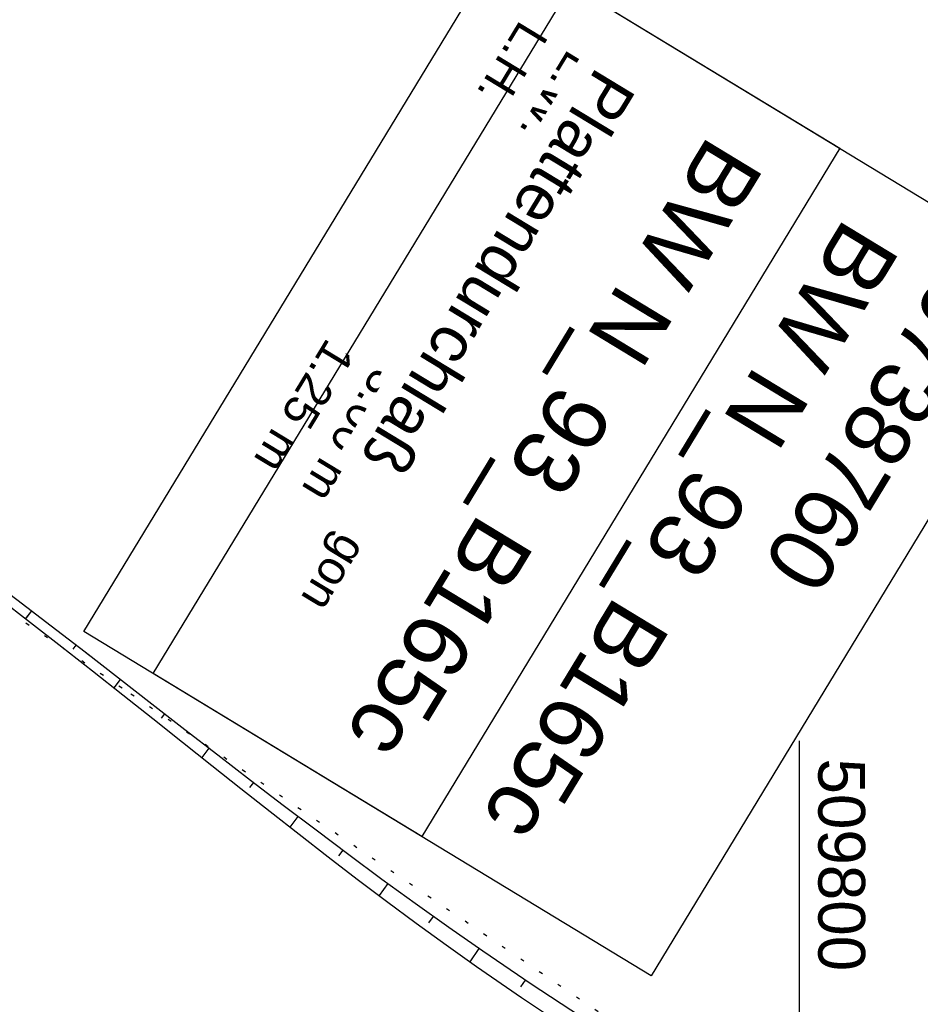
# Model space of a CAD drawing. Extents: x 509054 to 510069, y 459212 to 460305.
# Tile 50 of 66: x 509758 to 509806, y 460009 to 460062. Entities that reach past the tile are written whole.
import ezdxf

# ---------------------------------------------------------------- set-up
doc = ezdxf.new("R2010")
doc.units = 0
doc.header["$LTSCALE"] = 10
doc.header["$MEASUREMENT"] = 0
for name, pattern in [('AUSGEZOGEN', [0]), ('LT00', [0]), ('PUNKTX2_STR', [0.6, 0.1, -0.5])]:
    doc.linetypes.add(name, pattern=pattern)
for name, color, linetype in [('--EK_BW_TEXT_B', 20, 'LT00'), ('--WASSER_GRENZE', 180, 'PUNKTX2_STR'), ('BW_TEXT_B', 20, 'AUSGEZOGEN'), ('V109_BOESCH', 250, 'LT00'), ('V109_BOSCHUNG', 250, 'LT00'), ('V109_RASTER', 250, 'LT00'), ('V110_BOESCH', 250, 'LT00'), ('V110_BOSCHUNG', 250, 'LT00')]:
    doc.layers.add(name, color=color, linetype=linetype)
doc.styles.add('Beschrift', font='ARIAL.TTF')
doc.styles.get("Standard").update_dxf_attribs({"font": 'ARIAL.TTF'})

msp = doc.modelspace()

# ---------------------------------------------------------------- linework, layer by layer
at = {"layer": '--WASSER_GRENZE', "ltscale": 0.2}
for p, q in [((509734.77, 460045.46), (509764.25, 460025.549)), ((509764.25, 460025.549), (509801.03, 460000.54))]:
    msp.add_line(p, q, dxfattribs=at)
at = {"layer": 'V109_BOESCH'}
msp.add_lwpolyline([(509762, 460027.617), (509761.797, 460027.774), (509759.984, 460029.171), (509758.149, 460030.575), (509756.288, 460031.987), (509754.397, 460033.406), (509752.473, 460034.831), (509750.512, 460036.262), (509748.512, 460037.699), (509746.468, 460039.14), (509744.376, 460040.586), (509743.704, 460041.043), (509743.027, 460041.489), (509742.348, 460041.911), (509741.667, 460042.299), (509740.985, 460042.64), (509740.304, 460042.923), (509739.624, 460043.136), (509738.946, 460043.267), (509738.273, 460043.305), (509737.604, 460043.238), (509736.97, 460043.068), (509736.726, 460042.965)], dxfattribs=at)
at = {"layer": 'V109_BOSCHUNG'}
for p, q in [((509758.927, 460029.981), (509758.666, 460029.641)), ((509761.306, 460028.153), (509761.246, 460028.075))]:
    msp.add_line(p, q, dxfattribs=at)
at = {"layer": 'V109_RASTER'}
msp.add_line((509800, 460004.54), (509800, 460023.04), dxfattribs=at)
at = {"layer": 'V110_BOESCH'}
for points in [[(509757.177, 460030.677), (509758.883, 460029.366), (509760.557, 460028.066), (509762.202, 460026.776), (509763.822, 460025.497), (509765.422, 460024.228), (509767.004, 460022.97), (509768.573, 460021.722), (509770.132, 460020.485), (509771.686, 460019.259), (509773.238, 460018.043), (509774.791, 460016.838), (509776.351, 460015.643), (509777.921, 460014.459), (509779.504, 460013.286), (509781.104, 460012.123), (509782.726, 460010.971), (509785.134, 460009.31), (509787.593, 460007.671)], [(509788.288, 460008.289), (509785.653, 460010.022), (509783.062, 460011.784), (509781.247, 460013.052), (509779.451, 460014.333), (509777.672, 460015.627), (509775.905, 460016.933), (509774.147, 460018.251), (509772.394, 460019.581), (509770.644, 460020.922), (509768.891, 460022.273), (509767.134, 460023.634), (509765.368, 460025.005), (509763.59, 460026.385), (509761.797, 460027.774), (509759.984, 460029.171), (509758.149, 460030.575)]]:
    msp.add_lwpolyline(points, dxfattribs=at)
at = {"layer": 'V110_BOSCHUNG'}
for p, q in [((509758.927, 460029.981), (509758.614, 460029.574)), ((509761.306, 460028.153), (509761.144, 460027.943)), ((509763.679, 460026.317), (509763.341, 460025.878)), ((509766.048, 460024.477), (509765.87, 460024.245)), ((509768.419, 460022.639), (509768.04, 460022.146)), ((509770.794, 460020.806), (509770.592, 460020.543)), ((509773.176, 460018.986), (509772.75, 460018.424)), ((509775.57, 460017.183), (509775.346, 460016.883)), ((509777.978, 460015.403), (509777.514, 460014.764)), ((509780.407, 460013.648), (509780.167, 460013.312)), ((509782.857, 460011.925), (509782.367, 460011.223)), ((509785.331, 460010.239), (509785.084, 460009.875))]:
    msp.add_line(p, q, dxfattribs=at)

# ---------------------------------------------------------------- texts
at = {"layer": 'V109_RASTER', "width": 0.976}
msp.add_text(' 509800', height=2.5, rotation=-90.0012, dxfattribs=at).set_placement((509801, 460023.04))

# ---------------------------------------------------------------- next in the draw order: texts
at = {"layer": 'BW_TEXT_B', "insert": (509810.412, 460046.256), "char_height": 2, "width": 37.55462, "attachment_point": 1, "rotation": 238.7304, "style": 'Beschrift', "bg_fill": 3, "box_fill_scale": 1.5, "bg_fill_color": 256, "bg_fill_transparency": 0}
msp.add_mtext('\\pt20;{\\Funir_o|c0;\\H1.75x;6738760\\fArial|b0|i0|c238|p34;\\H0.5714x;\\P\\ptz;\\H1.75x;BW N_93_B1\\fArial|b0|i0|c0|p34;65c\\fArial|b0|i0|c238|p34;\\W0.8;\\P\\H0.3714x;\\W1;\\P\\fArial|b0|i0|c0|p34;\\H1.924x;Plattendurchlaß\\fArial|b0|i0|c238|p34;\\W0.9;\\P\\H0.1999x;\\W1;\\P\\pt8,20;\\H3.602x;K\\fArial|b0|i0|c0|p34;m^I^I\\fArial|b0|i0|c238|p34;1\\fArial|b0|i0|c0|p34;65.786\\fArial|b0|i0|c238|p34;\\PBw.Wi\\fArial|b0|i0|c0|p34;.^I^I100.00\\fArial|b0|i0|c238|p34; gon\\PL.W.^I\\fArial|b0|i0|c0|p34;                 3.00 \\fArial|b0|i0|c238|p34;m\\P\\fArial|b0|i0|c0|p34;L.H.^I                 1.25 m}', dxfattribs=at)

# ---------------------------------------------------------------- next in the draw order: linework, layer by layer
at = {"layer": 'BW_TEXT_B'}
msp.add_lwpolyline([(509814.412, 460047.279), (509792.058, 460010.469), (509761.738, 460028.882), (509784.092, 460065.691)], close=True, dxfattribs=at)

# ---------------------------------------------------------------- next in the draw order: texts
at = {"layer": '--EK_BW_TEXT_B', "insert": (509798.15, 460053.702), "char_height": 2, "width": 37.55462, "attachment_point": 1, "rotation": 238.7304, "style": 'Beschrift', "bg_fill": 3, "box_fill_scale": 1.5, "bg_fill_color": 256, "bg_fill_transparency": 0}
msp.add_mtext('{\\fArial|b0|i0|c238|p34;\\H1.7499x;BW N_93_B1\\fArial|b0|i0|c0|p34;65c\\fArial|b0|i0|c238|p34;\\W0.8;\\P\\H0.3714x;\\W1;\\P\\fArial|b0|i0|c0|p34;\\H1.924x;Plattendurchlaß}', dxfattribs=at)

# ---------------------------------------------------------------- next in the draw order: linework, layer by layer
at = {"layer": '--EK_BW_TEXT_B'}
msp.add_lwpolyline([(509802.15, 460054.725), (509779.796, 460017.915), (509765.441, 460026.633), (509787.795, 460063.443)], close=True, dxfattribs=at)

doc.saveas('drawing.dxf')
